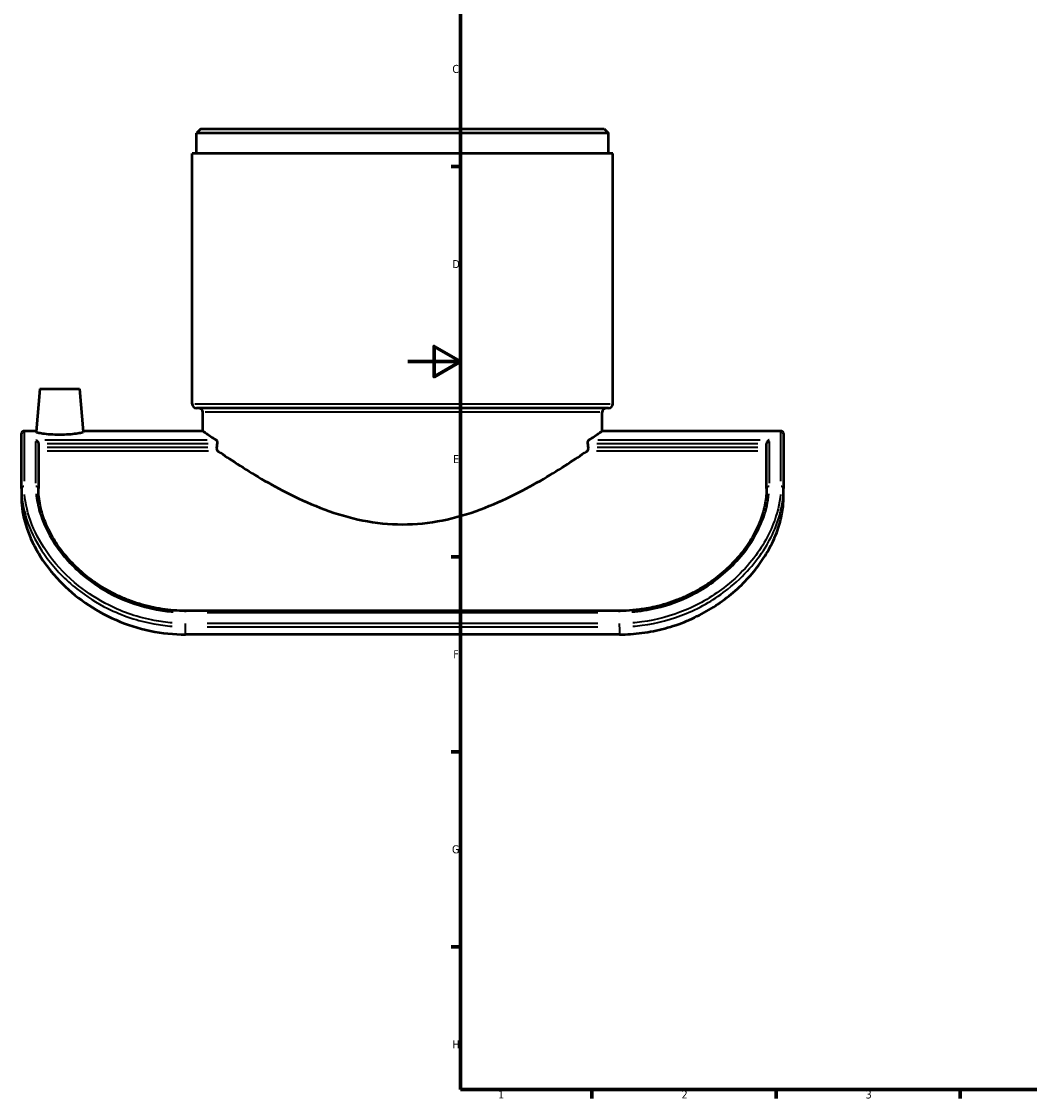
# Model space of a CAD drawing. Header units: millimetres. Extents: x -147 to 1117, y -236 to 832.
# Tile 1 of 6: x -147 to 237, y 17 to 426. Entities that reach past the tile are written whole.
import ezdxf

# ---------------------------------------------------------------- set-up
doc = ezdxf.new("R2010")
doc.units = ezdxf.units.MM
for name, color, linetype, lineweight in [('Border (ANSI)', 7, 'Continuous', 70), ('Visible (ANSI)', 7, 'Continuous', 50), ('Visible Narrow (ANSI)', 7, 'Continuous', 35)]:
    doc.layers.add(name, color=color, linetype=linetype, lineweight=lineweight)
doc.styles.add('Note Text (ANSI)', font='tahoma.ttf')

# ---------------------------------------------------------------- blocks, each defined once
blk = doc.blocks.new('Borders Default Border')
at = {"layer": 'Border (ANSI)'}
for p, q in [((20, 371.25), (16.55, 371.25)), ((20, 222.75), (16.55, 222.75)), ((20, 148.5), (16.55, 148.5)), ((20, 74.25), (16.55, 74.25)), ((70.08, 20), (70.08, 16.55)), ((140.17, 20), (140.17, 16.55)), ((210.25, 20), (210.25, 16.55))]:
    blk.add_line(p, q, dxfattribs=at)
at = {"layer": 'Border (ANSI)', "flags": 128}
for points in [[(20, 20), (20, 574), (821, 574), (821, 20), (20, 20)], [(0, 297), (20, 297), (10, 302.77), (10, 291.23), (20, 297)]]:
    blk.add_lwpolyline(points, dxfattribs=at)
at = {"layer": 'Border (ANSI)', "char_height": 3.05, "attachment_point": 7, "style": 'Note Text (ANSI)'}
for s, insert in [('C', (16.95, 406.8)), ('D', (16.96, 332.6)), ('E', (17.21, 258.35)), ('F', (17.29, 184.1)), ('G', (16.81, 109.79)), ('H', (16.97, 35.6)), ('1', (34.35, 16.55)), ('2', (104.2, 16.55)), ('3', (174.26, 16.49))]:
    blk.add_mtext(s, dxfattribs=dict(at, insert=insert))

msp = doc.modelspace()

# ---------------------------------------------------------------- linework, layer by layer
at = {"layer": 'Visible (ANSI)'}
for p, q in [((-78.831, 385.581), (-80.431, 383.981)), ((-78.831, 385.581), (74.769, 385.581)), ((74.769, 385.581), (76.369, 383.981)), ((-80.431, 376.206), (-80.431, 383.981)), ((76.369, 383.981), (-80.431, 383.981)), ((76.369, 376.206), (76.369, 383.981)), ((77.969, 376.206), (-82.031, 376.206)), ((-82.031, 280.931), (-82.031, 376.206)), ((77.969, 280.931), (77.969, 376.206)), ((-140.031, 286.581), (-141.462, 270.228)), ((-140.031, 286.581), (-125.031, 286.581)), ((-125.031, 286.581), (-123.601, 270.228)), ((76.369, 279.331), (-80.431, 279.331)), ((-78.031, 270.581), (-78.031, 277.731)), ((73.969, 270.581), (73.969, 277.731)), ((-141.431, 270.581), (-146.031, 270.581)), ((-78.031, 270.581), (-123.632, 270.581)), ((141.969, 270.581), (73.969, 270.581)), ((-147.031, 248.69), (-147.031, 269.581)), ((142.969, 269.581), (142.969, 248.69)), ((-140.631, 265.867), (-140.631, 248.69)), ((136.569, 248.69), (136.569, 265.867)), ((-147.031, 248.69), (-147.031, 245.032)), ((142.969, 245.032), (142.969, 248.69)), ((80.569, 202.15), (-84.631, 202.15)), ((80.569, 193.156), (-84.631, 193.156))]:
    msp.add_line(p, q, dxfattribs=at)
for centre, radius, start, end in [((-80.431, 280.931), 1.6, 180, 270), ((-79.631, 277.731), 1.6, 0, 90), ((75.569, 277.731), 1.6, 90, 180), ((76.369, 280.931), 1.6, 270, 0), ((-146.031, 269.581), 1, 90, 180), ((141.969, 269.581), 1, 0, 90)]:
    msp.add_arc(centre, radius, start, end, dxfattribs=at)
for start_param, end_param in [(1.1905111, 1.1963725), (5.0868128, 5.0926743)]:
    msp.add_ellipse((-2.031, 160.581), major_axis=(0, 283.636), ratio=0.2679492, start_param=start_param, end_param=end_param, dxfattribs=at)
for points, knots in [([(-78.031, 270.581), (-78.031, 270.581), (-77.539, 270.238), (-75.675, 268.964), (-74.448, 268.129), (-72.884, 267.089)], [11.9767166, 11.9767166, 11.9767166, 11.9767166, 13.4637855, 13.4637855, 14.7304018, 14.7304018, 14.7304018, 14.7304018]), ([(68.821, 267.089), (70.385, 268.129), (71.612, 268.964), (73.476, 270.238), (73.969, 270.581), (73.969, 270.581)], [33.1764645, 33.1764645, 33.1764645, 33.1764645, 34.4430808, 34.4430808, 35.9301497, 35.9301497, 35.9301497, 35.9301497]), ([(-141.631, 267.089), (-141.63, 267.089), (-141.628, 267.089), (-141.522, 267.061), (-141.417, 267.018), (-141.218, 266.904), (-141.123, 266.833), (-140.945, 266.659), (-140.861, 266.554), (-140.741, 266.344), (-140.698, 266.246), (-140.645, 266.052), (-140.632, 265.96), (-140.631, 265.869), (-140.631, 265.868), (-140.631, 265.867)], [-0.00063374, -0.00063374, -0.00063374, -0.00063374, 0, 0, 0.04453197, 0.04453197, 0.08696629, 0.08696629, 0.13036629, 0.13036629, 0.16287641, 0.16287641, 0.1912329, 0.1912329, 0.19156242, 0.19156242, 0.19156242, 0.19156242]), ([(-123.601, 270.228), (-123.593, 270.137), (-123.81, 270.021), (-124.711, 269.773), (-125.394, 269.641), (-126.977, 269.418), (-127.983, 269.311), (-130.194, 269.165), (-131.399, 269.127), (-132.531, 269.127), (-133.664, 269.127), (-134.869, 269.165), (-137.08, 269.311), (-138.086, 269.418), (-139.669, 269.641), (-140.352, 269.773), (-141.253, 270.021), (-141.47, 270.137), (-141.462, 270.228)], [4.0446348, 4.0446348, 4.0446348, 4.0446348, 4.3846496, 4.3846496, 4.7246643, 4.7246643, 5.0643006, 5.0643006, 5.4039369, 5.4039369, 5.4039369, 5.7435731, 5.7435731, 6.0832094, 6.0832094, 6.4232242, 6.4232242, 6.7632389, 6.7632389, 6.7632389, 6.7632389]), ([(-72.884, 267.089), (-72.866, 267.077), (-72.848, 267.062), (-72.782, 266.991), (-72.737, 266.912), (-72.668, 266.732), (-72.638, 266.622), (-72.598, 266.379), (-72.588, 266.246), (-72.588, 266.121), (-72.588, 266.036), (-72.593, 265.948), (-72.602, 265.862)], [-0.13014504, -0.13014504, -0.13014504, -0.13014504, -0.11569203, -0.11569203, -0.07510209, -0.07510209, -0.03755104, -0.03755104, 0, 0, 0, 0.02541918, 0.02541918, 0.02541918, 0.02541918]), ([(68.539, 265.862), (68.53, 265.948), (68.525, 266.036), (68.525, 266.121), (68.525, 266.246), (68.535, 266.379), (68.575, 266.622), (68.605, 266.732), (68.674, 266.912), (68.719, 266.991), (68.785, 267.062), (68.803, 267.077), (68.821, 267.089)], [-0.02541918, -0.02541918, -0.02541918, -0.02541918, 0, 0, 0, 0.03755104, 0.03755104, 0.07510209, 0.07510209, 0.11569203, 0.11569203, 0.13014504, 0.13014504, 0.13014504, 0.13014504]), ([(137.569, 267.089), (137.567, 267.089), (137.566, 267.089), (137.459, 267.061), (137.354, 267.018), (137.155, 266.904), (137.06, 266.833), (136.882, 266.659), (136.798, 266.554), (136.678, 266.344), (136.636, 266.246), (136.582, 266.052), (136.569, 265.96), (136.569, 265.869), (136.569, 265.868), (136.569, 265.867)], [-0.45060324, -0.45060324, -0.45060324, -0.45060324, -0.44982781, -0.44982781, -0.39533991, -0.39533991, -0.34341862, -0.34341862, -0.29031576, -0.29031576, -0.25053741, -0.25053741, -0.2158413, -0.2158413, -0.21543811, -0.21543811, -0.21543811, -0.21543811]), ([(-72.766, 264.317), (-72.775, 264.231), (-72.779, 264.143), (-72.779, 263.933), (-72.77, 263.8), (-72.731, 263.557), (-72.701, 263.448), (-72.632, 263.267), (-72.586, 263.188), (-72.52, 263.119), (-72.504, 263.105), (-72.488, 263.094)], [0.28817914, 0.28817914, 0.28817914, 0.28817914, 0.31359359, 0.31359359, 0.35110913, 0.35110913, 0.38862468, 0.38862468, 0.42940206, 0.42940206, 0.44199238, 0.44199238, 0.44199238, 0.44199238]), ([(-72.488, 263.094), (-72.335, 262.989), (-72.179, 262.882), (-70.048, 261.423), (-67.623, 259.791), (-62.109, 256.235), (-59.02, 254.313), (-52.471, 250.48), (-48.755, 248.42), (-40.652, 244.391), (-36.266, 242.425), (-27.021, 239.009), (-22.152, 237.561), (-12.185, 235.575), (-7.084, 235.045), (3.021, 235.045), (8.122, 235.575), (18.09, 237.561), (22.958, 239.009), (32.203, 242.425), (36.589, 244.391), (44.692, 248.42), (48.408, 250.48), (54.957, 254.313), (58.046, 256.235), (63.56, 259.791), (65.985, 261.423), (68.116, 262.882), (68.272, 262.989), (68.425, 263.094)], [14.8917599, 14.8917599, 14.8917599, 14.8917599, 15.0118119, 15.0118119, 16.5033252, 16.5033252, 17.9948385, 17.9948385, 19.5105216, 19.5105216, 21.0262047, 21.0262047, 22.5418878, 22.5418878, 24.0575709, 24.0575709, 25.573254, 25.573254, 27.0889371, 27.0889371, 28.6046202, 28.6046202, 30.1203033, 30.1203033, 31.6118165, 31.6118165, 33.1033298, 33.1033298, 33.2233819, 33.2233819, 33.2233819, 33.2233819]), ([(68.425, 263.094), (68.441, 263.105), (68.457, 263.119), (68.523, 263.188), (68.569, 263.267), (68.638, 263.448), (68.668, 263.557), (68.707, 263.8), (68.717, 263.933), (68.717, 264.143), (68.712, 264.231), (68.703, 264.317)], [0.18518909, 0.18518909, 0.18518909, 0.18518909, 0.19777942, 0.19777942, 0.2385568, 0.2385568, 0.27607234, 0.27607234, 0.31358789, 0.31358789, 0.33900234, 0.33900234, 0.33900234, 0.33900234]), ([(-84.631, 202.15), (-86.121, 202.15), (-87.611, 202.205), (-90.581, 202.425), (-92.061, 202.59), (-95.002, 203.029), (-96.462, 203.302), (-99.351, 203.953), (-100.78, 204.33), (-103.596, 205.185), (-104.983, 205.662), (-107.705, 206.709), (-109.04, 207.279), (-111.646, 208.503), (-112.918, 209.157), (-115.388, 210.539), (-116.587, 211.267), (-118.904, 212.787), (-120.023, 213.578), (-122.173, 215.212), (-123.206, 216.055), (-125.182, 217.784), (-126.125, 218.668), (-127.921, 220.471), (-128.774, 221.388), (-130.389, 223.246), (-131.151, 224.188), (-132.586, 226.089), (-133.259, 227.049), (-134.516, 228.981), (-135.101, 229.954), (-136.184, 231.91), (-136.682, 232.892), (-137.592, 234.864), (-138.003, 235.854), (-138.741, 237.837), (-139.065, 238.831), (-139.565, 240.599), (-139.758, 241.379), (-140.165, 243.299), (-140.343, 244.424), (-140.576, 246.608), (-140.631, 247.668), (-140.631, 248.69)], [0, 0, 0, 0, 0.4543894, 0.4543894, 0.9086568, 0.9086568, 1.3624893, 1.3624893, 1.8154777, 1.8154777, 2.2670306, 2.2670306, 2.7163392, 2.7163392, 3.1624499, 3.1624499, 3.6044956, 3.6044956, 4.0418509, 4.0418509, 4.4742579, 4.4742579, 4.9019245, 4.9019245, 5.3256039, 5.3256039, 5.746658, 5.746658, 6.1669891, 6.1669891, 6.5889569, 6.5889569, 7.0153289, 7.0153289, 7.4493191, 7.4493191, 7.8946264, 7.8946264, 8.2542816, 8.2542816, 8.7937644, 8.7937644, 9.3332471, 9.3332471, 9.3332471, 9.3332471]), ([(136.569, 248.69), (136.569, 247.806), (136.527, 246.894), (136.354, 245.021), (136.222, 244.059), (135.861, 242.092), (135.631, 241.086), (135.071, 239.051), (134.741, 238.021), (133.989, 235.974), (133.57, 234.958), (132.644, 232.942), (132.138, 231.941), (131.04, 229.957), (130.449, 228.974), (129.182, 227.028), (128.505, 226.065), (127.067, 224.162), (126.306, 223.222), (124.696, 221.371), (123.848, 220.46), (122.066, 218.672), (121.131, 217.795), (119.177, 216.084), (118.157, 215.249), (116.033, 213.631), (114.929, 212.848), (112.642, 211.341), (111.458, 210.619), (109.018, 209.244), (107.761, 208.593), (105.182, 207.37), (103.86, 206.8), (101.161, 205.749), (99.783, 205.269), (96.984, 204.405), (95.562, 204.022), (93.019, 203.437), (91.903, 203.212), (89.098, 202.731), (87.401, 202.513), (83.992, 202.223), (82.28, 202.15), (80.569, 202.15)], [0, 0, 0, 0, 0.4666571, 0.4666571, 0.9333142, 0.9333142, 1.3999713, 1.3999713, 1.8621388, 1.8621388, 2.3080009, 2.3080009, 2.7422175, 2.7422175, 3.1686179, 3.1686179, 3.5905174, 3.5905174, 4.0107976, 4.0107976, 4.4318638, 4.4318638, 4.8555784, 4.8555784, 5.2832112, 5.2832112, 5.715506, 5.715506, 6.1527099, 6.1527099, 6.5946011, 6.5946011, 7.0405554, 7.0405554, 7.4897031, 7.4897031, 7.9411567, 7.9411567, 8.289153, 8.289153, 8.8111474, 8.8111474, 9.3331418, 9.3331418, 9.3331418, 9.3331418]), ([(-147.031, 245.032), (-147.031, 244.868), (-147.03, 244.703), (-146.979, 241.648), (-146.498, 238.379), (-144.417, 231.427), (-142.811, 227.733), (-138.433, 220.398), (-135.66, 216.76), (-129.641, 210.514), (-126.408, 207.721), (-119.215, 202.699), (-115.257, 200.472), (-106.898, 196.849), (-102.489, 195.45), (-93.554, 193.604), (-89.028, 193.156), (-84.631, 193.156)], [19.3519408, 19.3519408, 19.3519408, 19.3519408, 19.4403285, 19.4403285, 20.9729544, 20.9729544, 22.5055804, 22.5055804, 24.0382064, 24.0382064, 25.35706, 25.35706, 26.6759137, 26.6759137, 27.9947673, 27.9947673, 29.3136209, 29.3136209, 29.3136209, 29.3136209]), ([(80.569, 193.156), (83.33, 193.156), (86.209, 193.332), (92.015, 194.09), (94.944, 194.671), (100.678, 196.216), (103.486, 197.182), (108.83, 199.41), (111.365, 200.673), (116.037, 203.35), (118.369, 204.876), (122.835, 208.229), (124.969, 210.055), (128.898, 213.88), (130.696, 215.88), (133.875, 219.894), (135.258, 221.907), (137.696, 225.949), (138.817, 228.137), (140.657, 232.488), (141.377, 234.652), (142.411, 238.79), (142.725, 240.766), (142.937, 243.437), (142.969, 244.253), (142.969, 245.032)], [29.2689679, 29.2689679, 29.2689679, 29.2689679, 30.0974642, 30.0974642, 30.9259605, 30.9259605, 31.7544568, 31.7544568, 32.5829532, 32.5829532, 33.4106013, 33.4106013, 34.2382494, 34.2382494, 35.0658975, 35.0658975, 35.8935456, 35.8935456, 36.794139, 36.794139, 37.6947324, 37.6947324, 38.5953258, 38.5953258, 39.0151943, 39.0151943, 39.0151943, 39.0151943])]:
    msp.add_open_spline(points, degree=3, knots=knots, dxfattribs=at)
at = {"layer": 'Visible Narrow (ANSI)'}
for p, q in [((-81.047, 280.931), (76.984, 280.931)), ((73.033, 277.731), (-77.096, 277.731)), ((-146.031, 270.526), (-146.031, 251.492)), ((141.969, 251.492), (141.969, 270.526)), ((-141.631, 250.703), (-141.631, 266.552)), ((-76.321, 267.089), (-138.194, 267.089)), ((134.131, 267.089), (72.258, 267.089)), ((137.569, 266.552), (137.569, 250.703)), ((-76.159, 264.317), (-137.238, 264.317)), ((-137.23, 265.862), (-76.003, 265.862)), ((-137.224, 263.094), (-75.895, 263.094)), ((71.832, 263.094), (133.161, 263.094)), ((71.94, 265.862), (133.167, 265.862)), ((133.175, 264.317), (72.096, 264.317)), ((-84.631, 201.576), (-84.631, 202.148)), ((-76.371, 201.522), (72.309, 201.522)), ((80.569, 201.576), (80.569, 202.148)), ((-84.631, 196.115), (-84.631, 197.291)), ((72.309, 197.366), (-76.371, 197.366)), ((80.569, 196.115), (80.569, 197.291)), ((-84.631, 193.303), (-84.631, 195.94)), ((-76.371, 196.086), (72.309, 196.086)), ((80.569, 195.94), (80.569, 193.303))]:
    msp.add_line(p, q, dxfattribs=at)
for centre, major_axis, start_param, end_param in [((-146.031, 248.69), (-1, 0), 4.7909288, 6.2046455), ((-141.631, 248.69), (1, 0), 0.0785398, 1.4922565), ((137.569, 248.69), (-1, 0), 4.7909288, 6.2046455), ((141.969, 248.69), (1, 0), 0.0785398, 1.4922565)]:
    msp.add_ellipse(centre, major_axis=major_axis, ratio=0.8083435, start_param=start_param, end_param=end_param, dxfattribs=at)
for points, knots in [([(-89.64, 197.561), (-91.938, 197.74), (-94.226, 198.041), (-102.5, 199.585), (-108.334, 201.562), (-117.889, 206.338), (-121.788, 208.845), (-129.624, 215.111), (-133.369, 219.028), (-139.272, 227.006), (-141.497, 231.043), (-144.66, 238.982), (-145.564, 242.873), (-145.889, 246.429)], [0.5014105, 0.5014105, 0.5014105, 0.5014105, 1.1931047, 1.1931047, 3.0313223, 3.0313223, 4.4502254, 4.4502254, 6.1857201, 6.1857201, 7.8335954, 7.8335954, 9.5267989, 9.5267989, 9.5267989, 9.5267989]), ([(-141.499, 246.646), (-141.295, 244.432), (-140.853, 242.092), (-139.158, 236.388), (-137.669, 232.955), (-132.885, 224.941), (-129.127, 220.396), (-120.917, 213.249), (-116.777, 210.44), (-107.145, 205.544), (-101.546, 203.626), (-93.628, 202.152), (-91.465, 201.868), (-89.293, 201.701)], [-8.8665848, -8.8665848, -8.8665848, -8.8665848, -7.8083538, -7.8083538, -6.3740194, -6.3740194, -4.4301965, -4.4301965, -2.8887928, -2.8887928, -1.120609, -1.120609, -0.4666624, -0.4666624, -0.4666624, -0.4666624]), ([(85.23, 201.702), (88.374, 201.944), (91.496, 202.43), (99.199, 204.248), (103.694, 205.888), (113.82, 210.958), (119.151, 214.855), (125.806, 221.547), (127.828, 223.97), (131.297, 228.923), (132.745, 231.451), (135.182, 236.723), (136.106, 239.46), (137.061, 243.647), (137.301, 245.175), (137.436, 246.647)], [-8.8664847, -8.8664847, -8.8664847, -8.8664847, -7.9201067, -7.9201067, -6.4824976, -6.4824976, -4.4536046, -4.4536046, -3.3975049, -3.3975049, -2.3414052, -2.3414052, -1.1707026, -1.1707026, -0.4666571, -0.4666571, -0.4666571, -0.4666571]), ([(141.825, 246.425), (141.504, 242.937), (140.634, 239.14), (138.055, 232.561), (136.72, 229.862), (133.442, 224.514), (131.5, 221.866), (126.883, 216.592), (124.162, 213.985), (116.529, 207.9), (111.237, 204.745), (100.31, 200.193), (94.734, 198.678), (87.893, 197.773), (86.736, 197.651), (85.577, 197.561)], [0.5014059, 0.5014059, 0.5014059, 0.5014059, 2.1604629, 2.1604629, 3.2735558, 3.2735558, 4.3866438, 4.3866438, 5.5881737, 5.5881737, 7.4547564, 7.4547564, 9.1776934, 9.1776934, 9.5267129, 9.5267129, 9.5267129, 9.5267129]), ([(-146.887, 245.584), (-146.557, 241.987), (-145.638, 238.055), (-142.423, 230.037), (-140.162, 225.963), (-134.163, 217.915), (-130.357, 213.966), (-122.393, 207.65), (-118.43, 205.124), (-108.72, 200.312), (-102.792, 198.321), (-94.382, 196.766), (-92.057, 196.463), (-89.722, 196.283)], [-9.5267989, -9.5267989, -9.5267989, -9.5267989, -7.8335954, -7.8335954, -6.1857201, -6.1857201, -4.4502254, -4.4502254, -3.0313223, -3.0313223, -1.1931047, -1.1931047, -0.5014105, -0.5014105, -0.5014105, -0.5014105]), ([(85.659, 196.282), (86.837, 196.373), (88.013, 196.496), (94.965, 197.407), (100.631, 198.933), (111.737, 203.519), (117.115, 206.697), (124.872, 212.831), (127.637, 215.459), (132.329, 220.778), (134.303, 223.449), (137.634, 228.846), (138.991, 231.57), (141.612, 238.214), (142.497, 242.052), (142.823, 245.581)], [-9.5267129, -9.5267129, -9.5267129, -9.5267129, -9.1776934, -9.1776934, -7.4547564, -7.4547564, -5.5881737, -5.5881737, -4.3866438, -4.3866438, -3.2735558, -3.2735558, -2.1604629, -2.1604629, -0.5014059, -0.5014059, -0.5014059, -0.5014059])]:
    msp.add_open_spline(points, degree=3, knots=knots, dxfattribs=at)

# ---------------------------------------------------------------- block references
msp.add_blockref('Borders Default Border', (0, 0))

doc.saveas('drawing.dxf')
